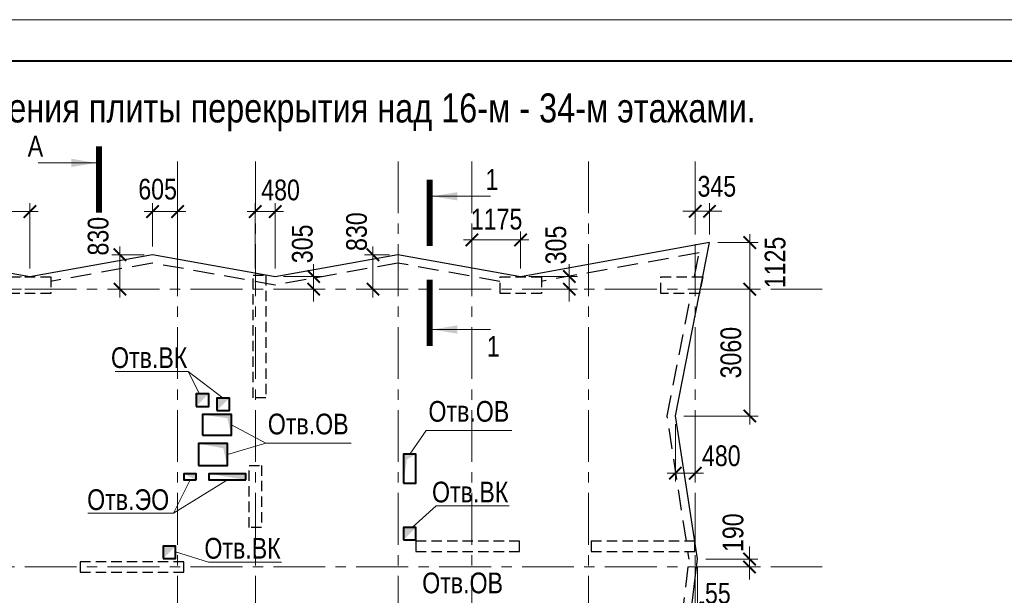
# Model space of a CAD drawing. Header units: inches. Extents: x -7207481 to -7082011, y 6155852 to 6369793.
# Tile 10 of 24: x -7147198 to -7123440, y 6267327 to 6281214. Entities that reach past the tile are written whole.
import ezdxf
from ezdxf.enums import TextEntityAlignment as Align

# ---------------------------------------------------------------- set-up
doc = ezdxf.new("R2010")
doc.units = ezdxf.units.IN
doc.header["$LTSCALE"] = 1000
doc.header["$MEASUREMENT"] = 0
doc.linetypes.add('CENTER', pattern=[2, 1.25, -0.25, 0.25, -0.25])
doc.linetypes.add('HIDDEN', pattern=[0.375, 0.25, -0.125])
for name, color, linetype, lineweight in [('изм-10-06', 6, 'Continuous', 50), ('СК-043-С-ПИЛОНЫ', 5, 'HIDDEN', 25), ('СК-050-П(литы перекрытия)', 3, 'Continuous', 30), ('СК-051-1-П-ОТВЕРСТИЯ ОВ ДУ', 5, 'Continuous', 40), ('СК-051-2-П-ОТВЕРСТИЯ ВК', 1, 'Continuous', 40), ('СК-051-4-П-ОТВЕРСТИЯ ЭО', 2, 'Continuous', 40), ('СК-052-П-БАЛКИ', 1, 'HIDDEN', 30), ('СК-100-О(си)', 7, 'CENTER', 15), ('СК-200-Р(амка)', 7, 'Continuous', 40), ('СК-210-Р-РАМКА ЛИНИИ ТОНКИЕ', 7, 'Continuous', 15), ('СК-220-Р-РАМКА ТЕКСТ', 7, 'Continuous', 15), ('СК-300-Р(азмеры)_ПЛИТЫ', 7, 'Continuous', 20), ('СК-400-Т(екст)', 7, 'Continuous', 20), ('СК-500-С(ечения)', 5, 'Continuous', 40)]:
    doc.layers.add(name, color=color, linetype=linetype, lineweight=lineweight)
doc.styles.add('ARIAL_annotative', font='arial.ttf', dxfattribs={"width": 0.8, "height": 2.5})
doc.styles.add('RUSS', font='arial.ttf', dxfattribs={"width": 0.8})
doc.dimstyles.new('100-200', dxfattribs={"dimscale": 0, "dimtxt": 500, "dimasz": 300, "dimexe": 200, "dimexo": 200, "dimgap": 200, "dimtad": 1, "dimdec": 0, "dimzin": 0, "dimdsep": 46, "dimtxsty": 'RUSS', "dimblk": 'ARCHTICK', "dimcen": 0.096, "dimdle": 200, "dimclrd": 7, "dimclre": 7, "dimclrt": 256, "dimadec": 0, "dimazin": 0, "dimtfac": 1, "dimtdec": 0, "dimtmove": 2, "dimatfit": 3, "dimldrblk": 'OBLIQUE', "dimfxl": 1, "dimtolj": 1, "dimtzin": 0, "dimarcsym": 0})

# ---------------------------------------------------------------- blocks, each defined once
blk = doc.blocks.new('Сечение')
at = {"layer": 'СК-500-С(ечения)', "linetype": 'Continuous', "lineweight": 15, "ltscale": 100}
blk.add_line((-200, -35), (-200, -735), dxfattribs=at)
at = {"layer": 'СК-500-С(ечения)', "linetype": 'Continuous', "ltscale": 100, "const_width": 70}
blk.add_lwpolyline([(-400, 0), (400, 0)], dxfattribs=at)
at = {"layer": 'СК-500-С(ечения)', "linetype": 'Continuous', "ltscale": 100}
blk.add_solid([(-200, -35), (-250, -335), (-150, -335)], dxfattribs=at)
blk = doc.blocks.new('*U13')
at = {"layer": 'СК-400-Т(екст)', "ltscale": 100, "yscale": 0.01, "zscale": 0.01}
for p, xscale, rotation in [((0, -4), 0.01, 270.0000000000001), ((0, -16.07), -0.01, 270)]:
    blk.add_blockref('Сечение', p, dxfattribs=dict(at, xscale=xscale, rotation=rotation))
at = {"layer": 'СК-500-С(ечения)', "color": 0, "ltscale": 100, "style": 'ARIAL_annotative', "width": 0.8}
blk.add_attdef('НОМЕР_СЕЧЕНИЯ_1_1(НОМЕР_ЛИСТА)', text='', height=2.5, rotation=270, dxfattribs=at).set_placement((-6.74, -1.23), align=Align.RIGHT)
blk.add_attdef('НОМЕР_СЕЧЕНИЯ_2_1(НОМЕР_ЛИСТА)', text='', height=2.5, rotation=270, dxfattribs=at).set_placement((-7.48, -18.85), align=Align.BOTTOM_LEFT)
blk = doc.blocks.new('*U157')
at = {"layer": 'СК-400-Т(екст)', "ltscale": 100, "xscale": 0.01, "yscale": 0.01, "zscale": 0.01, "rotation": 270.0000000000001}
blk.add_blockref('Сечение', (0, -4), dxfattribs=at)
at = {"layer": 'СК-500-С(ечения)', "color": 0, "ltscale": 100, "style": 'ARIAL_annotative', "width": 0.8}
blk.add_attdef('НОМЕР_СЕЧЕНИЯ_1_1(НОМЕР_ЛИСТА)', text='', height=2.5, rotation=270, dxfattribs=at).set_placement((-6.74, -1.23), align=Align.RIGHT)
blk.add_attdef('НОМЕР_СЕЧЕНИЯ_2_1(НОМЕР_ЛИСТА)', text='', height=2.5, rotation=270, dxfattribs=at).set_placement((-7.48, -264.51), align=Align.BOTTOM_LEFT)
blk = doc.blocks.new('A$Cb745dcb1')
at = {"layer": 'СК-043-С-ПИЛОНЫ'}
for points in [[(3570.6, 43660.1), (3570.6, 44060.1), (4570.6, 44060.1), (4570.6, 43660.1)], [(15410.6, 43660), (15410.6, 44060), (16410.6, 44060), (16410.6, 43660)], [(20223.6, 43660.1), (19290.8, 43660.1), (19290.8, 44060.1), (20303.2, 44060.1)], [(13380.3, 37685.1), (13380.3, 37435.1), (15880.3, 37435.1), (15880.3, 37685.1)], [(17610.7, 37685.1), (17610.7, 37435.1), (20110.7, 37435.1), (20110.7, 37685.1)], [(5280.3, 37185.1), (5280.3, 36935.1), (7780.3, 36935.1), (7780.3, 37185.1)]]:
    blk.add_lwpolyline(points, close=True, dxfattribs=at)
at = {"layer": 'СК-043-С-ПИЛОНЫ', "color": 4}
for points in [[(9755.3, 41139.8), (9455.3, 41139.8), (9455.3, 44099.8), (9755.3, 44099.8)], [(9655.3, 38009.8), (9355.3, 38009.8), (9355.3, 39509.8), (9655.3, 39509.8)]]:
    blk.add_lwpolyline(points, close=True, dxfattribs=at)
at = {"layer": 'СК-100-О(си)', "linetype": 'CENTER'}
for p, q in [((7630.3, 46844.3), (7630.3, -4661.8)), ((9505.3, 46844.3), (9505.3, -4661.8)), ((12955.3, 46844.3), (12955.3, -4661.8)), ((14730.3, 46844.3), (14730.3, -4661.8)), ((17540.3, 46844.3), (17540.3, -4661.8)), ((20120.3, 46844.3), (20120.3, -4661.8)), ((-8058.2, 43760.1), (23184.8, 43760.1)), ((-8058.2, 37060.1), (23184.8, 37060.1))]:
    blk.add_line(p, q, dxfattribs=at)
blk = doc.blocks.new('_ArchTick')
at = {"color": 0, "linetype": 'ByBlock', "const_width": 0.15}
blk.add_lwpolyline([(-0.5, -0.5), (0.5, 0.5)], dxfattribs=at)
blk = doc.blocks.new('*D160')
at = {"layer": 'Defpoints', "color": 0, "transparency": 16777216}
for p in [(4064, 44061), (2882, 43760), (4064, 43760)]:
    blk.add_point(p, dxfattribs=at)
at = {"layer": 'СК-300-Р(азмеры)_ПЛИТЫ', "color": 7, "lineweight": -2, "transparency": 16777216}
for p, q in [((2882, 44061), (2882, 44361)), ((3864, 44061), (2682, 44061)), ((2882, 44061), (2882, 43760)), ((3864, 43760), (2682, 43760)), ((2882, 43760), (2882, 43460))]:
    blk.add_line(p, q, dxfattribs=at)
at = {"layer": 'СК-300-Р(азмеры)_ПЛИТЫ', "color": 7, "lineweight": -2, "transparency": 16777216, "xscale": 300, "yscale": 300, "zscale": 300}
for p, rotation in [((2882, 44061), 270), ((2882, 43760), 90)]:
    blk.add_blockref('_ArchTick', p, dxfattribs=dict(at, rotation=rotation))
at = {"layer": 'СК-300-Р(азмеры)_ПЛИТЫ', "transparency": 16777216, "insert": (2487, 44873), "char_height": 500, "attachment_point": 5, "rotation": 90, "style": 'RUSS'}
blk.add_mtext('\\A1;300', dxfattribs=at)
blk = doc.blocks.new('_Oblique')
at = {"color": 0, "linetype": 'ByBlock', "lineweight": -2}
blk.add_line((-0.5, -0.5), (0.5, 0.5), dxfattribs=at)
blk = doc.blocks.new('*D161')
at = {"layer": 'Defpoints', "color": 0, "transparency": 16777216}
for p in [(0, 45632), (0, 44063), (4065, 44063)]:
    blk.add_point(p, dxfattribs=at)
at = {"layer": 'СК-300-Р(азмеры)_ПЛИТЫ', "color": 7, "lineweight": -2, "transparency": 16777216}
for p, q in [((4265, 45632), (-200, 45632)), ((0, 44263), (0, 45832)), ((4065, 44263), (4065, 45832))]:
    blk.add_line(p, q, dxfattribs=at)
at = {"layer": 'СК-300-Р(азмеры)_ПЛИТЫ', "color": 7, "lineweight": -2, "transparency": 16777216, "xscale": 300, "yscale": 300, "zscale": 300, "rotation": 180}
blk.add_blockref('_ArchTick', (0, 45632), dxfattribs=at)
at = {"layer": 'СК-300-Р(азмеры)_ПЛИТЫ', "color": 7, "lineweight": -2, "transparency": 16777216, "xscale": 300, "yscale": 300, "zscale": 300}
blk.add_blockref('_ArchTick', (4065, 45632), dxfattribs=at)
at = {"layer": 'СК-300-Р(азмеры)_ПЛИТЫ', "transparency": 16777216, "insert": (2033, 46087), "char_height": 500, "attachment_point": 5, "style": 'RUSS'}
blk.add_mtext('\\A1;4065', dxfattribs=at)
blk = doc.blocks.new('*D162')
at = {"layer": 'Defpoints', "color": 0, "transparency": 16777216}
for p in [(7630, 45632), (7025, 44593), (7630, 44593)]:
    blk.add_point(p, dxfattribs=at)
at = {"layer": 'СК-300-Р(азмеры)_ПЛИТЫ', "color": 7, "lineweight": -2, "transparency": 16777216}
for p, q in [((6825, 45632), (7830, 45632)), ((7025, 44793), (7025, 45832)), ((7630, 44793), (7630, 45832))]:
    blk.add_line(p, q, dxfattribs=at)
at = {"layer": 'СК-300-Р(азмеры)_ПЛИТЫ', "color": 7, "lineweight": -2, "transparency": 16777216, "xscale": 300, "yscale": 300, "zscale": 300, "rotation": 180}
blk.add_blockref('_ArchTick', (7025, 45632), dxfattribs=at)
at = {"layer": 'СК-300-Р(азмеры)_ПЛИТЫ', "color": 7, "lineweight": -2, "transparency": 16777216, "xscale": 300, "yscale": 300, "zscale": 300}
blk.add_blockref('_ArchTick', (7630, 45632), dxfattribs=at)
at = {"layer": 'СК-300-Р(азмеры)_ПЛИТЫ', "transparency": 16777216, "insert": (7148, 46171), "char_height": 500, "attachment_point": 5, "style": 'RUSS'}
blk.add_mtext('\\A1;605', dxfattribs=at)
blk = doc.blocks.new('*D163')
at = {"layer": 'Defpoints', "color": 0, "transparency": 16777216}
for p in [(7024, 44591), (6239, 43760), (7024, 43760)]:
    blk.add_point(p, dxfattribs=at)
at = {"layer": 'СК-300-Р(азмеры)_ПЛИТЫ', "color": 7, "lineweight": -2, "transparency": 16777216}
for p, q in [((6239, 44791), (6239, 43560)), ((6824, 44591), (6039, 44591)), ((6824, 43760), (6039, 43760))]:
    blk.add_line(p, q, dxfattribs=at)
at = {"layer": 'СК-300-Р(азмеры)_ПЛИТЫ', "color": 7, "lineweight": -2, "transparency": 16777216, "xscale": 300, "yscale": 300, "zscale": 300}
for p, rotation in [((6239, 44591), 90), ((6239, 43760), 270)]:
    blk.add_blockref('_ArchTick', p, dxfattribs=dict(at, rotation=rotation))
at = {"layer": 'СК-300-Р(азмеры)_ПЛИТЫ', "transparency": 16777216, "insert": (5715, 45039), "char_height": 500, "attachment_point": 5, "rotation": 90, "style": 'RUSS'}
blk.add_mtext('\\A1;830', dxfattribs=at)
blk = doc.blocks.new('*D164')
at = {"layer": 'Defpoints', "color": 0, "transparency": 16777216}
for p in [(9505, 45632), (9505, 44063), (9985, 44063)]:
    blk.add_point(p, dxfattribs=at)
at = {"layer": 'СК-300-Р(азмеры)_ПЛИТЫ', "color": 7, "lineweight": -2, "transparency": 16777216}
for p, q in [((10185, 45632), (9305, 45632)), ((9505, 44263), (9505, 45832)), ((9985, 44263), (9985, 45832))]:
    blk.add_line(p, q, dxfattribs=at)
at = {"layer": 'СК-300-Р(азмеры)_ПЛИТЫ', "color": 7, "lineweight": -2, "transparency": 16777216, "xscale": 300, "yscale": 300, "zscale": 300, "rotation": 180}
blk.add_blockref('_ArchTick', (9505, 45632), dxfattribs=at)
at = {"layer": 'СК-300-Р(азмеры)_ПЛИТЫ', "color": 7, "lineweight": -2, "transparency": 16777216, "xscale": 300, "yscale": 300, "zscale": 300}
blk.add_blockref('_ArchTick', (9985, 45632), dxfattribs=at)
at = {"layer": 'СК-300-Р(азмеры)_ПЛИТЫ', "transparency": 16777216, "insert": (10114, 46151), "char_height": 500, "attachment_point": 5, "style": 'RUSS'}
blk.add_mtext('\\A1;480', dxfattribs=at)
blk = doc.blocks.new('*D165')
at = {"layer": 'Defpoints', "color": 0, "transparency": 16777216}
for p in [(9985, 44066), (9950, 43760), (10911, 43760)]:
    blk.add_point(p, dxfattribs=at)
at = {"layer": 'СК-300-Р(азмеры)_ПЛИТЫ', "color": 7, "lineweight": -2, "transparency": 16777216}
for p, q in [((10911, 44066), (10911, 44366)), ((10185, 44066), (11111, 44066)), ((10911, 44066), (10911, 43760)), ((10150, 43760), (11111, 43760)), ((10911, 43760), (10911, 43460))]:
    blk.add_line(p, q, dxfattribs=at)
at = {"layer": 'СК-300-Р(азмеры)_ПЛИТЫ', "color": 7, "lineweight": -2, "transparency": 16777216, "xscale": 300, "yscale": 300, "zscale": 300}
for p, rotation in [((10911, 44066), 270), ((10911, 43760), 90)]:
    blk.add_blockref('_ArchTick', p, dxfattribs=dict(at, rotation=rotation))
at = {"layer": 'СК-300-Р(азмеры)_ПЛИТЫ', "transparency": 16777216, "insert": (10641, 44854), "char_height": 500, "attachment_point": 5, "rotation": 90, "style": 'RUSS'}
blk.add_mtext('\\A1;305', dxfattribs=at)
blk = doc.blocks.new('*D166')
at = {"layer": 'Defpoints', "color": 0, "transparency": 16777216}
for p in [(12944, 44591), (12343, 43760), (12944, 43760)]:
    blk.add_point(p, dxfattribs=at)
at = {"layer": 'СК-300-Р(азмеры)_ПЛИТЫ', "color": 7, "lineweight": -2, "transparency": 16777216}
for p, q in [((12343, 44791), (12343, 43560)), ((12744, 44591), (12143, 44591)), ((12744, 43760), (12143, 43760))]:
    blk.add_line(p, q, dxfattribs=at)
at = {"layer": 'СК-300-Р(азмеры)_ПЛИТЫ', "color": 7, "lineweight": -2, "transparency": 16777216, "xscale": 300, "yscale": 300, "zscale": 300}
for p, rotation in [((12343, 44591), 90), ((12343, 43760), 270)]:
    blk.add_blockref('_ArchTick', p, dxfattribs=dict(at, rotation=rotation))
at = {"layer": 'СК-300-Р(азмеры)_ПЛИТЫ', "transparency": 16777216, "insert": (11950, 45149), "char_height": 500, "attachment_point": 5, "rotation": 90, "style": 'RUSS'}
blk.add_mtext('\\A1;830', dxfattribs=at)
blk = doc.blocks.new('*D167')
at = {"layer": 'Defpoints', "color": 0, "transparency": 16777216}
for p in [(14730, 44951), (14730, 44063), (15905, 44063)]:
    blk.add_point(p, dxfattribs=at)
at = {"layer": 'СК-300-Р(азмеры)_ПЛИТЫ', "color": 7, "lineweight": -2, "transparency": 16777216}
for p, q in [((14730, 44263), (14730, 45151)), ((15905, 44263), (15905, 45151)), ((16105, 44951), (14530, 44951))]:
    blk.add_line(p, q, dxfattribs=at)
at = {"layer": 'СК-300-Р(азмеры)_ПЛИТЫ', "color": 7, "lineweight": -2, "transparency": 16777216, "xscale": 300, "yscale": 300, "zscale": 300, "rotation": 180}
blk.add_blockref('_ArchTick', (14730, 44951), dxfattribs=at)
at = {"layer": 'СК-300-Р(азмеры)_ПЛИТЫ', "color": 7, "lineweight": -2, "transparency": 16777216, "xscale": 300, "yscale": 300, "zscale": 300}
blk.add_blockref('_ArchTick', (15905, 44951), dxfattribs=at)
at = {"layer": 'СК-300-Р(азмеры)_ПЛИТЫ', "transparency": 16777216, "insert": (15326, 45446), "char_height": 500, "attachment_point": 5, "style": 'RUSS'}
blk.add_mtext('\\A1;1175', dxfattribs=at)
blk = doc.blocks.new('*D168')
at = {"layer": 'Defpoints', "color": 0, "transparency": 16777216}
for p in [(15904, 44066), (15904, 43760), (17081, 43760)]:
    blk.add_point(p, dxfattribs=at)
at = {"layer": 'СК-300-Р(азмеры)_ПЛИТЫ', "color": 7, "lineweight": -2, "transparency": 16777216}
for p, q in [((17081, 44066), (17081, 44366)), ((16104, 44066), (17281, 44066)), ((17081, 44066), (17081, 43760)), ((16104, 43760), (17281, 43760)), ((17081, 43760), (17081, 43460))]:
    blk.add_line(p, q, dxfattribs=at)
at = {"layer": 'СК-300-Р(азмеры)_ПЛИТЫ', "color": 7, "lineweight": -2, "transparency": 16777216, "xscale": 300, "yscale": 300, "zscale": 300}
for p, rotation in [((17081, 44066), 270), ((17081, 43760), 90)]:
    blk.add_blockref('_ArchTick', p, dxfattribs=dict(at, rotation=rotation))
at = {"layer": 'СК-300-Р(азмеры)_ПЛИТЫ', "transparency": 16777216, "insert": (16759, 44826), "char_height": 500, "attachment_point": 5, "rotation": 90, "style": 'RUSS'}
blk.add_mtext('\\A1;305', dxfattribs=at)
blk = doc.blocks.new('*D169')
at = {"layer": 'Defpoints', "color": 0, "transparency": 16777216}
for p in [(20464, 44885), (20464, 43760), (21436, 43760)]:
    blk.add_point(p, dxfattribs=at)
at = {"layer": 'СК-300-Р(азмеры)_ПЛИТЫ', "color": 7, "lineweight": -2, "transparency": 16777216}
for p, q in [((21436, 45085), (21436, 43560)), ((20664, 44885), (21636, 44885)), ((20664, 43760), (21636, 43760))]:
    blk.add_line(p, q, dxfattribs=at)
at = {"layer": 'СК-300-Р(азмеры)_ПЛИТЫ', "color": 7, "lineweight": -2, "transparency": 16777216, "xscale": 300, "yscale": 300, "zscale": 300}
for p, rotation in [((21436, 44885), 90), ((21436, 43760), 270)]:
    blk.add_blockref('_ArchTick', p, dxfattribs=dict(at, rotation=rotation))
at = {"layer": 'СК-300-Р(азмеры)_ПЛИТЫ', "transparency": 16777216, "insert": (22049, 44405), "char_height": 500, "attachment_point": 5, "rotation": 90, "style": 'RUSS'}
blk.add_mtext('\\A1;1125', dxfattribs=at)
blk = doc.blocks.new('*D170')
at = {"layer": 'Defpoints', "color": 0, "transparency": 16777216}
for p in [(20120, 45639), (20120, 44883), (20465, 44883)]:
    blk.add_point(p, dxfattribs=at)
at = {"layer": 'СК-300-Р(азмеры)_ПЛИТЫ', "color": 7, "lineweight": -2, "transparency": 16777216}
for p, q in [((20120, 45639), (19820, 45639)), ((20120, 45083), (20120, 45839)), ((20465, 45639), (20120, 45639)), ((20465, 45083), (20465, 45839)), ((20465, 45639), (20765, 45639))]:
    blk.add_line(p, q, dxfattribs=at)
at = {"layer": 'СК-300-Р(азмеры)_ПЛИТЫ', "color": 7, "lineweight": -2, "transparency": 16777216, "xscale": 300, "yscale": 300, "zscale": 300}
blk.add_blockref('_ArchTick', (20120, 45639), dxfattribs=at)
at = {"layer": 'СК-300-Р(азмеры)_ПЛИТЫ', "color": 7, "lineweight": -2, "transparency": 16777216, "xscale": 300, "yscale": 300, "zscale": 300, "rotation": 180}
blk.add_blockref('_ArchTick', (20465, 45639), dxfattribs=at)
at = {"layer": 'СК-300-Р(азмеры)_ПЛИТЫ', "transparency": 16777216, "insert": (20641, 46240), "char_height": 500, "attachment_point": 5, "style": 'RUSS'}
blk.add_mtext('\\A1;345', dxfattribs=at)
blk = doc.blocks.new('*D171')
at = {"layer": 'Defpoints', "color": 0, "transparency": 16777216}
for p in [(20244, 43760), (19644, 40700), (21436, 40700)]:
    blk.add_point(p, dxfattribs=at)
at = {"layer": 'СК-300-Р(азмеры)_ПЛИТЫ', "color": 7, "lineweight": -2, "transparency": 16777216}
for p, q in [((21436, 43960), (21436, 40500)), ((20444, 43760), (21636, 43760)), ((19844, 40700), (21636, 40700))]:
    blk.add_line(p, q, dxfattribs=at)
at = {"layer": 'СК-300-Р(азмеры)_ПЛИТЫ', "color": 7, "lineweight": -2, "transparency": 16777216, "xscale": 300, "yscale": 300, "zscale": 300}
for p, rotation in [((21436, 43760), 90), ((21436, 40700), 270)]:
    blk.add_blockref('_ArchTick', p, dxfattribs=dict(at, rotation=rotation))
at = {"layer": 'СК-300-Р(азмеры)_ПЛИТЫ', "transparency": 16777216, "insert": (20981, 42230), "char_height": 500, "attachment_point": 5, "rotation": 90, "style": 'RUSS'}
blk.add_mtext('\\A1;3060', dxfattribs=at)
blk = doc.blocks.new('*D172')
at = {"layer": 'Defpoints', "color": 0, "transparency": 16777216}
for p in [(19641, 40703), (20120, 40703), (20120, 39322)]:
    blk.add_point(p, dxfattribs=at)
at = {"layer": 'СК-300-Р(азмеры)_ПЛИТЫ', "color": 7, "lineweight": -2, "transparency": 16777216}
for p, q in [((19641, 40503), (19641, 39122)), ((20120, 40503), (20120, 39122)), ((19441, 39322), (20320, 39322))]:
    blk.add_line(p, q, dxfattribs=at)
at = {"layer": 'СК-300-Р(азмеры)_ПЛИТЫ', "color": 7, "lineweight": -2, "transparency": 16777216, "xscale": 300, "yscale": 300, "zscale": 300, "rotation": 180}
blk.add_blockref('_ArchTick', (19641, 39322), dxfattribs=at)
at = {"layer": 'СК-300-Р(азмеры)_ПЛИТЫ', "color": 7, "lineweight": -2, "transparency": 16777216, "xscale": 300, "yscale": 300, "zscale": 300}
blk.add_blockref('_ArchTick', (20120, 39322), dxfattribs=at)
at = {"layer": 'СК-300-Р(азмеры)_ПЛИТЫ', "transparency": 16777216, "insert": (20748, 39739), "char_height": 500, "attachment_point": 5, "style": 'RUSS'}
blk.add_mtext('\\A1;480', dxfattribs=at)
blk = doc.blocks.new('*D173')
at = {"layer": 'Defpoints', "color": 0, "transparency": 16777216}
for p in [(20174, 37250), (20174, 37060), (21430, 37060)]:
    blk.add_point(p, dxfattribs=at)
at = {"layer": 'СК-300-Р(азмеры)_ПЛИТЫ', "color": 7, "lineweight": -2, "transparency": 16777216}
for p, q in [((21430, 37250), (21430, 37550)), ((20374, 37250), (21630, 37250)), ((21430, 37250), (21430, 37060)), ((20374, 37060), (21630, 37060)), ((21430, 37060), (21430, 36760))]:
    blk.add_line(p, q, dxfattribs=at)
at = {"layer": 'СК-300-Р(азмеры)_ПЛИТЫ', "color": 7, "lineweight": -2, "transparency": 16777216, "xscale": 300, "yscale": 300, "zscale": 300}
for p, rotation in [((21430, 37250), 270), ((21430, 37060), 90)]:
    blk.add_blockref('_ArchTick', p, dxfattribs=dict(at, rotation=rotation))
at = {"layer": 'СК-300-Р(азмеры)_ПЛИТЫ', "transparency": 16777216, "insert": (21034, 37886), "char_height": 500, "attachment_point": 5, "rotation": 90, "style": 'RUSS'}
blk.add_mtext('\\A1;190', dxfattribs=at)
blk = doc.blocks.new('*D174')
at = {"layer": 'Defpoints', "color": 0, "transparency": 16777216}
for p in [(20120, 37252), (20175, 37252), (20120, 36071)]:
    blk.add_point(p, dxfattribs=at)
at = {"layer": 'СК-300-Р(азмеры)_ПЛИТЫ', "color": 7, "lineweight": -2, "transparency": 16777216}
for p, q in [((20120, 37052), (20120, 35871)), ((20175, 37052), (20175, 35871)), ((20120, 36071), (19820, 36071)), ((20175, 36071), (20120, 36071)), ((20175, 36071), (20475, 36071))]:
    blk.add_line(p, q, dxfattribs=at)
at = {"layer": 'СК-300-Р(азмеры)_ПЛИТЫ', "color": 7, "lineweight": -2, "transparency": 16777216, "xscale": 300, "yscale": 300, "zscale": 300}
blk.add_blockref('_ArchTick', (20120, 36071), dxfattribs=at)
at = {"layer": 'СК-300-Р(азмеры)_ПЛИТЫ', "color": 7, "lineweight": -2, "transparency": 16777216, "xscale": 300, "yscale": 300, "zscale": 300, "rotation": 180}
blk.add_blockref('_ArchTick', (20175, 36071), dxfattribs=at)
at = {"layer": 'СК-300-Р(азмеры)_ПЛИТЫ', "transparency": 16777216, "insert": (20665, 36422), "char_height": 500, "attachment_point": 5, "style": 'RUSS'}
blk.add_mtext('\\A1;55', dxfattribs=at)
blk = doc.blocks.new('A$C92320c88')
at = {"layer": 'СК-300-Р(азмеры)_ПЛИТЫ'}
dim = blk.add_linear_dim(base=(0, 45631.6), p1=(4065.1, 44062.5), p2=(0, 44062.5), dimstyle='100-200', override={"dimscale": 1}, dxfattribs=at)
dim.commit()
dim.dimension.update_dxf_attribs({"geometry": '*D161', "text_midpoint": (2032.5, 46086.9)})
for base, p1, p2, picture, middle in [((7630.3, 45631.6), (7025, 44592.6), (7630.3, 44592.6), '*D162', (7148.2, 46170.9)), ((9505.3, 45631.6), (9985.3, 44062.5), (9505.3, 44062.5), '*D164', (10113.6, 46150.7)), ((20120.3, 45638.8), (20465, 44883.4), (20120.3, 44883.4), '*D170', (20641.4, 46239.7)), ((14730.3, 44951), (15905.1, 44062.5), (14730.3, 44062.5), '*D167', (15326.4, 45446.5)), ((20120.3, 39322.3), (19640.6, 40702.6), (20120.3, 40702.6), '*D172', (20747.5, 39738.5)), ((20120.3, 36071.1), (20175.3, 37252), (20120.3, 37252), '*D174', (20665.4, 36421.5))]:
    dim = blk.add_linear_dim(base=base, p1=p1, p2=p2, dimstyle='100-200', override={"dimscale": 1}, dxfattribs=at)
    dim.commit()
    dim.dimension.update_dxf_attribs({"geometry": picture, "text_midpoint": middle, "dimtype": 128})
for base, p1, p2, picture, middle in [((6239.3646, 43760.1091), (7024.0324, 44590.555), (7024.0324, 43760.1091), '*D163', (5714.5362, 45038.5071)), ((12343.1401, 43760.1091), (12944.0336, 44590.5529), (12944.0336, 43760.1091), '*D166', (11950.498, 45148.6085)), ((2882.3, 43760.1), (4064.1, 44060.5), (4064.1, 43760.1), '*D160', (2486.7, 44872.7)), ((10911.2, 43760.1), (9985.3, 44065.5), (9950.1, 43760.1), '*D165', (10640.8, 44853.6)), ((17080.7, 43760.1), (15904.1, 44065.5), (15904.1, 43760.1), '*D168', (16758.6, 44825.9)), ((21436.5, 43760.1), (20464, 44885.4), (20464, 43760.1), '*D169', (22049.1, 44405.1)), ((21429.9, 37060.1), (20174.3, 37250), (20174.3, 37060.1), '*D173', (21034.1, 37886.2))]:
    dim = blk.add_linear_dim(base=base, p1=p1, p2=p2, angle=90, dimstyle='100-200', override={"dimscale": 1}, dxfattribs=at)
    dim.commit()
    dim.dimension.update_dxf_attribs({"geometry": picture, "text_midpoint": middle, "dimtype": 128})
dim = blk.add_linear_dim(base=(21436.4727, 40699.6301), p1=(20243.5493, 43760.1091), p2=(19643.5695, 40699.6301), angle=90, dimstyle='100-200', override={"dimscale": 1}, dxfattribs=at)
dim.commit()
dim.dimension.update_dxf_attribs({"geometry": '*D171', "text_midpoint": (20981.0156, 42229.8696)})

msp = doc.modelspace()

# ---------------------------------------------------------------- linework, layer by layer
at = {"layer": 'СК-050-П(литы перекрытия)'}
msp.add_lwpolyline([(-7133837.2, 6254376.8), (-7133837.2, 6257076.8), (-7131238.5, 6257076.8), (-7130842.9, 6259951.3), (-7131372.6, 6263800), (-7130842.8, 6268203.7), (-7131373.6, 6271654.4), (-7130553.2, 6275835.1), (-7135113.1, 6275014.3), (-7138073.2, 6275544.3), (-7141031.9, 6275014.3), (-7143993.2, 6275544.3), (-7146953.1, 6275014.3), (-7151569.1, 6275836.2), (-7150745.2, 6271253.8), (-7151275.7, 6267600.8), (-7150745.8, 6263801.4), (-7151275.8, 6259952.2), (-7150745.7, 6256101.7), (-7151275.6, 6252451.7), (-7150745.6, 6248801.7), (-7151275.6, 6245151), (-7150745.5, 6241501.1)], dxfattribs=at)
at = {"layer": 'СК-051-1-П-ОТВЕРСТИЯ ОВ ДУ', "lineweight": 13}
for p, q in [((-7141262.5, 6270996.8), (-7142088.5, 6271436.4)), ((-7137387, 6271302.5), (-7137787.1, 6270733.3)), ((-7137387, 6271302.5), (-7135321.5, 6271302.5)), ((-7142185.8, 6270724), (-7141262.5, 6270996.8)), ((-7141262.5, 6270996.8), (-7139197, 6270996.8))]:
    msp.add_line(p, q, dxfattribs=at)
at = {"layer": 'СК-051-1-П-ОТВЕРСТИЯ ОВ ДУ'}
for points in [[(-7142787.2, 6271186.7), (-7142088.5, 6271186.8), (-7142088.5, 6271686.1), (-7142787.2, 6271686.1)], [(-7142887.2, 6270461.3), (-7142187.2, 6270461.3), (-7142187.2, 6270986.8), (-7142887.2, 6270986.8)], [(-7137937.1, 6270031.8), (-7137637.1, 6270031.8), (-7137637.1, 6270733.3), (-7137937.1, 6270733.3)]]:
    msp.add_lwpolyline(points, close=True, dxfattribs=at)
for points in [[(-7142087.2, 6271186.8), (-7142087.2, 6271686.2), (-7142188.4, 6271599.4), (-7142787.2, 6271686.2)], [(-7142185.8, 6270461.3), (-7142185.8, 6270986.8), (-7142287, 6270873.9), (-7142887.2, 6270986.8)], [(-7137937.1, 6270031.8), (-7137937.1, 6270733.3), (-7137858.1, 6270601.9), (-7137637.1, 6270733.3)]]:
    msp.add_solid(points, dxfattribs=at)
at = {"layer": 'СК-051-2-П-ОТВЕРСТИЯ ВК', "lineweight": 15}
for p, q in [((-7144892.7, 6272725.8), (-7143130.4, 6272725.8)), ((-7143130.4, 6272725.8), (-7142287.2, 6272086.3)), ((-7143130.4, 6272725.8), (-7142856.4, 6272187.3)), ((-7137147.4, 6269484.2), (-7137726.8, 6268961.7)), ((-7137147.4, 6269484.2), (-7135385.1, 6269484.2)), ((-7142639.4, 6268127.2), (-7143437.2, 6268375.8)), ((-7142639.4, 6268127.2), (-7140877, 6268127.2))]:
    msp.add_line(p, q, dxfattribs=at)
at = {"layer": 'СК-051-2-П-ОТВЕРСТИЯ ВК'}
for points in [[(-7142937.2, 6271886.2), (-7142637.2, 6271886.2), (-7142637.2, 6272186.2), (-7142937.2, 6272186.2)], [(-7142437.2, 6271786.3), (-7142137.2, 6271786.3), (-7142137.2, 6272086.3), (-7142437.2, 6272086.3)], [(-7137937.2, 6268661.8), (-7137637.2, 6268661.8), (-7137637.2, 6268961.8), (-7137937.2, 6268961.8)], [(-7143737.2, 6268211.8), (-7143437.2, 6268211.8), (-7143437.2, 6268511.8), (-7143737.2, 6268511.8)]]:
    msp.add_lwpolyline(points, close=True, dxfattribs=at)
for points in [[(-7142937.2, 6271886.2), (-7142637.2, 6272186.2), (-7142937.2, 6272186.2)], [(-7142437.2, 6271786.3), (-7142137.2, 6272086.3), (-7142437.2, 6272086.3)], [(-7137937.2, 6268661.8), (-7137637.2, 6268961.8), (-7137937.2, 6268961.8)], [(-7143737.2, 6268211.8), (-7143437.2, 6268511.8), (-7143737.2, 6268511.8)]]:
    msp.add_solid(points, dxfattribs=at)
at = {"layer": 'СК-051-4-П-ОТВЕРСТИЯ ЭО', "lineweight": 15}
for p, q in [((-7143485.8, 6269311.7), (-7143087.2, 6270111.3)), ((-7143485.8, 6269311.7), (-7142187.2, 6270111.3)), ((-7145551.3, 6269311.7), (-7143485.8, 6269311.7))]:
    msp.add_line(p, q, dxfattribs=at)
at = {"layer": 'СК-051-4-П-ОТВЕРСТИЯ ЭО'}
for points in [[(-7142937.2, 6270111.3), (-7142937.2, 6270261.3), (-7143237.2, 6270261.3), (-7143237.2, 6270111.3)], [(-7141737.2, 6270111.3), (-7141737.2, 6270261.3), (-7142637.2, 6270261.3), (-7142637.2, 6270111.3)]]:
    msp.add_lwpolyline(points, close=True, dxfattribs=at)
for points in [[(-7142937.2, 6270111.3), (-7143237.2, 6270261.3), (-7142937.2, 6270261.3)], [(-7141737.2, 6270111.3), (-7142637.2, 6270261.3), (-7141737.2, 6270261.3)]]:
    msp.add_solid(points, dxfattribs=at)
at = {"layer": 'СК-052-П-БАЛКИ', "ltscale": 2}
for points in [[(-7130917.5, 6275017.5), (-7130805.8, 6275586.4), (-7134613.3, 6274901)], [(-7135613.3, 6274900.7), (-7138073.2, 6275341.1), (-7141031.8, 6274811.1), (-7143993.2, 6275341.1), (-7146452.3, 6274900.8)], [(-7131111.8, 6268636.8), (-7131576.6, 6271658.5), (-7130996, 6274617.5)], [(-7131556.2, 6263666.8), (-7131574.3, 6263798.3), (-7131044.7, 6268200.4), (-7131073.4, 6268386.8)]]:
    msp.add_lwpolyline(points, dxfattribs=at)
at = {"layer": 'СК-200-Р(амка)'}
msp.add_line((-7085381.5, 6280213.9), (-7164381.5, 6280213.9), dxfattribs=at)
at = {"layer": 'СК-210-Р-РАМКА ЛИНИИ ТОНКИЕ'}
msp.add_line((-7168381.5, 6281213.9), (-7084381.5, 6281213.9), dxfattribs=at)

# ---------------------------------------------------------------- block references
at = {"layer": 'изм-10-06'}
msp.add_blockref('A$Cb745dcb1', (-7151017.2, 6230951.7), dxfattribs=at)
at = {"layer": 'СК-300-Р(азмеры)_ПЛИТЫ'}
msp.add_blockref('A$C92320c88', (-7151017.2, 6230951.7), dxfattribs=at)
at = {"layer": 'СК-500-С(ечения)'}
ref = msp.add_blockref('*U157', (-7145283.8, 6278158.8), dxfattribs=dict(at, xscale=200, yscale=200, zscale=200, rotation=359.9999385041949))
ref.add_attrib('НОМЕР_СЕЧЕНИЯ_1_1(НОМЕР_ЛИСТА)', 'А', dxfattribs={"color": 0, "ltscale": 100, "height": 500, "style": 'ARIAL_annotative', "width": 0.8}).set_placement((-7146631.7, 6277913.5), align=Align.RIGHT)
ref = msp.add_blockref('*U13', (-7137306.1, 6277353.4), dxfattribs=dict(at, xscale=-200, yscale=200, zscale=200, rotation=6.149580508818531e-05))
ref.add_attrib('НОМЕР_СЕЧЕНИЯ_2_1(НОМЕР_ЛИСТА)', '1', dxfattribs={"color": 0, "ltscale": 100, "height": 500, "style": 'ARIAL_annotative', "width": 0.8}).set_placement((-7135768.4, 6273584.3), align=Align.TOP_CENTER)
ref.add_attrib('НОМЕР_СЕЧЕНИЯ_1_1(НОМЕР_ЛИСТА)', '1', dxfattribs={"color": 0, "ltscale": 100, "height": 500, "style": 'ARIAL_annotative', "width": 0.8}).set_placement((-7135647.4, 6277108.2), align=Align.RIGHT)

# ---------------------------------------------------------------- texts
at = {"layer": 'СК-051-1-П-ОТВЕРСТИЯ ОВ ДУ', "lineweight": 13, "style": 'RUSS', "width": 0.8}
for p in [(-7137335.3, 6271515.2), (-7141210.8, 6271209.5), (-7137485.5, 6267376.3)]:
    msp.add_text('Отв.ОВ', height=500, dxfattribs=at).set_placement(p)
at = {"layer": 'СК-051-2-П-ОТВЕРСТИЯ ВК', "lineweight": 15, "style": 'RUSS', "width": 0.8}
for p in [(-7144994.4, 6272810.6), (-7137249, 6269568.9), (-7142741, 6268211.9)]:
    msp.add_text('Отв.ВК', height=500, dxfattribs=at).set_placement(p)
at = {"layer": 'СК-051-4-П-ОТВЕРСТИЯ ЭО', "lineweight": 15, "style": 'RUSS', "width": 0.8}
msp.add_text('Отв.ЭО', height=500, dxfattribs=at).set_placement((-7145569.9, 6269385.1))
at = {"layer": 'СК-220-Р-РАМКА ТЕКСТ', "color": 7, "style": 'RUSS', "width": 0.8}
msp.add_text('Схема расположения плиты перекрытия над 16-м - 34-м этажами.', height=700, dxfattribs=at).set_placement((-7153588.8, 6278734.5))

doc.saveas('drawing.dxf')
